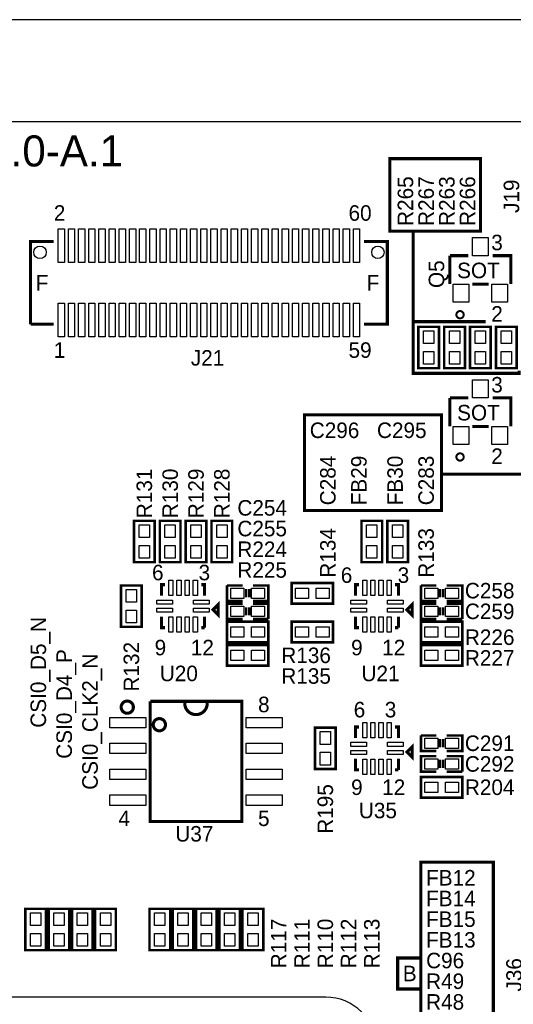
# Model space of a CAD drawing. Extents: x 0 to 83, y 0 to 145.
# Tile 11 of 12: x 31 to 55, y 97 to 145. Entities that reach past the tile are written whole.
import ezdxf

# ---------------------------------------------------------------- set-up
doc = ezdxf.new("R2010")
doc.units = 0
for name, color, linetype in [('BG_OUTLINE', 7, 'CONTINUOUS'), ('BG_SILKSCREEN_TOP', 7, 'CONTINUOUS'), ('PG_SILKSCREEN_TOP', 7, 'CONTINUOUS'), ('PIN_TOP', 12, 'CONTINUOUS'), ('RD_SILKSCREEN_TOP', 7, 'CONTINUOUS')]:
    doc.layers.add(name, color=color, linetype=linetype)

msp = doc.modelspace()

# ---------------------------------------------------------------- linework, layer by layer
at = {"layer": 'BG_OUTLINE'}
for points in [[(78.068424, 144.999964), (1.999996, 144.999964, 0.414214), (0, 142.999968), (0, 141.99997, 0.414214), (1.999996, 139.999974), (78.068424, 139.999974, 0.414214), (80.06842, 141.99997), (80.06842, 142.999968, 0.414214), (78.068424, 144.999964)], [(1.999996, 139.999974), (78.068424, 139.999974, -0.414214), (80.06842, 137.999978), (80.06842, 1.999996, -0.414214), (78.068424, 0), (1.999996, 0, -0.414214), (0, 1.999996), (0, 56.291734)]]:
    msp.add_lwpolyline(points, format="xyb", dxfattribs=at)
at = {"layer": 'BG_SILKSCREEN_TOP', "const_width": 0.1524}
for points in [[(50.038, 130.175), (50.038, 134.62), (48.895, 134.62), (48.895, 138.176), (53.34, 138.176), (53.34, 134.62), (50.038, 134.62)], [(55.245, 127.762), (55.245, 127.635), (50.038, 127.635), (50.038, 130.175), (53.594, 130.175)], [(57.277, 129.921), (56.515, 129.921), (56.515, 122.682), (51.435, 122.682), (51.435, 125.603), (44.704, 125.603), (44.704, 120.904), (51.435, 120.904), (51.435, 122.809)], [(50.8, 93.091), (53.975, 93.091), (53.975, 103.632), (50.419, 103.632), (50.419, 93.091), (50.8, 93.091)], [(50.419, 98.933), (49.276, 98.933), (49.276, 97.409), (50.419, 97.409)]]:
    msp.add_lwpolyline(points, dxfattribs=at)
at = {"layer": 'PG_SILKSCREEN_TOP'}
for points, const_width in [([(32.385, 134.112), (31.242, 134.112), (31.242, 130.048)], 0.1524), ([(47.625, 130.048), (48.768, 130.048), (48.768, 134.112), (47.625, 134.112)], 0.1524), ([(51.839876, 132.014976), (51.839876, 133.415024)], 0.1524), ([(51.839876, 133.415024), (52.740052, 133.415024)], 0.1524), ([(53.939948, 133.415024), (54.840124, 133.415024), (54.840124, 132.014976)], 0.1524), ([(53.74005, 132.014976), (52.93995, 132.014976)], 0.1524), ([(31.242, 130.048), (32.385, 130.048)], 0.1524), ([(51.308, 129.921), (51.308, 127.889), (50.292, 127.889), (50.292, 129.921), (51.308, 129.921)], 0.127), ([(51.562, 127.889), (51.562, 129.921), (52.578, 129.921), (52.578, 127.889), (51.562, 127.889)], 0.127), ([(52.832, 127.889), (52.832, 129.921), (53.848, 129.921), (53.848, 127.889), (52.832, 127.889)], 0.127), ([(54.102, 127.889), (54.102, 129.921), (55.118, 129.921), (55.118, 127.889), (54.102, 127.889)], 0.127), ([(51.839876, 125.029976), (51.839876, 126.430024)], 0.1524), ([(51.839876, 126.430024), (52.740052, 126.430024)], 0.1524), ([(53.939948, 126.430024), (54.840124, 126.430024), (54.840124, 125.029976)], 0.1524), ([(53.74005, 125.029976), (52.93995, 125.029976)], 0.1524), ([(37.338, 120.396), (37.338, 118.364), (36.322, 118.364), (36.322, 120.396), (37.338, 120.396)], 0.127), ([(38.608, 120.396), (38.608, 118.364), (37.592, 118.364), (37.592, 120.396), (38.608, 120.396)], 0.127), ([(39.878, 120.396), (39.878, 118.364), (38.862, 118.364), (38.862, 120.396), (39.878, 120.396)], 0.127), ([(41.148, 120.396), (41.148, 118.364), (40.132, 118.364), (40.132, 120.396), (41.148, 120.396)], 0.127), ([(48.514, 120.396), (48.514, 118.364), (47.498, 118.364), (47.498, 120.396), (48.514, 120.396)], 0.127), ([(49.784, 120.396), (49.784, 118.364), (48.768, 118.364), (48.768, 120.396), (49.784, 120.396)], 0.127), ([(36.703, 117.221), (36.703, 115.189), (35.687, 115.189), (35.687, 117.221), (36.703, 117.221)], 0.127), ([(37.6809, 116.713), (37.6809, 117.2591), (37.846, 117.2591)], 0.1524), ([(39.624, 117.2591), (39.7891, 117.2591), (39.7891, 116.713)], 0.1524), ([(40.894, 117.221), (41.656, 117.221)], 0.127), ([(41.656, 116.459), (40.894, 116.459), (40.894, 117.221)], 0.127), ([(41.8338, 117.0432), (41.8338, 116.6368)], 0.127), ([(41.9862, 117.0432), (41.9862, 116.6368)], 0.127), ([(42.164, 117.221), (42.926, 117.221), (42.926, 116.459), (42.164, 116.459)], 0.127), ([(44.069, 117.348), (46.101, 117.348), (46.101, 116.332), (44.069, 116.332), (44.069, 117.348)], 0.127), ([(47.2059, 116.713), (47.2059, 117.2591), (47.371, 117.2591)], 0.1524), ([(49.149, 117.2591), (49.3141, 117.2591), (49.3141, 116.713)], 0.1524), ([(50.419, 117.221), (51.181, 117.221)], 0.127), ([(51.181, 116.459), (50.419, 116.459), (50.419, 117.221)], 0.127), ([(51.3588, 117.0432), (51.3588, 116.6368)], 0.127), ([(51.5112, 117.0432), (51.5112, 116.6368)], 0.127), ([(51.689, 117.221), (52.451, 117.221), (52.451, 116.459), (51.689, 116.459)], 0.127), ([(40.4622, 115.7732), (40.4622, 116.2812), (40.2082, 116.0272), (40.4622, 115.7732)], 0.1524), ([(41.656, 115.57), (40.894, 115.57), (40.894, 116.332), (41.656, 116.332)], 0.127), ([(41.8338, 115.7478), (41.8338, 116.1542)], 0.127), ([(41.9862, 115.7478), (41.9862, 116.1542)], 0.127), ([(42.164, 116.332), (42.926, 116.332), (42.926, 115.57)], 0.127), ([(49.9872, 115.7732), (49.9872, 116.2812), (49.7332, 116.0272), (49.9872, 115.7732)], 0.1524), ([(51.181, 115.57), (50.419, 115.57), (50.419, 116.332), (51.181, 116.332)], 0.127), ([(51.3588, 115.7478), (51.3588, 116.1542)], 0.127), ([(51.5112, 115.7478), (51.5112, 116.1542)], 0.127), ([(51.689, 116.332), (52.451, 116.332), (52.451, 115.57)], 0.127), ([(37.846, 115.1509), (37.6809, 115.1509), (37.6809, 115.697)], 0.1524), ([(39.7891, 115.697), (39.7891, 115.1509)], 0.1524), ([(42.926, 115.57), (42.164, 115.57)], 0.127), ([(47.371, 115.1509), (47.2059, 115.1509), (47.2059, 115.697)], 0.1524), ([(49.3141, 115.697), (49.3141, 115.1509)], 0.1524), ([(52.451, 115.57), (51.689, 115.57)], 0.127), ([(39.7891, 115.1509), (39.624, 115.1509)], 0.1524), ([(40.894, 115.443), (42.926, 115.443), (42.926, 114.427), (40.894, 114.427), (40.894, 115.443)], 0.127), ([(46.101, 114.427), (44.069, 114.427), (44.069, 115.443), (46.101, 115.443), (46.101, 114.427)], 0.127), ([(49.3141, 115.1509), (49.149, 115.1509)], 0.1524), ([(50.419, 115.443), (52.451, 115.443), (52.451, 114.427), (50.419, 114.427), (50.419, 115.443)], 0.127), ([(40.894, 114.3), (42.926, 114.3), (42.926, 113.284), (40.894, 113.284), (40.894, 114.3)], 0.127), ([(50.419, 114.3), (52.451, 114.3), (52.451, 113.284), (50.419, 113.284), (50.419, 114.3)], 0.127), ([(37.120068, 111.534956), (37.120068, 108.385102)], 0.1524), ([(46.228, 110.236), (46.228, 108.204), (45.212, 108.204), (45.212, 110.236), (46.228, 110.236)], 0.127), ([(47.2059, 109.728), (47.2059, 110.2741), (47.371, 110.2741)], 0.1524), ([(49.149, 110.2741), (49.3141, 110.2741), (49.3141, 109.728)], 0.1524), ([(50.419, 109.855), (51.181, 109.855)], 0.127), ([(51.181, 109.093), (50.419, 109.093), (50.419, 109.855)], 0.127), ([(51.3588, 109.6772), (51.3588, 109.2708)], 0.127), ([(51.5112, 109.6772), (51.5112, 109.2708)], 0.127), ([(51.689, 109.855), (52.451, 109.855), (52.451, 109.093), (51.689, 109.093)], 0.127), ([(49.9872, 108.7882), (49.9872, 109.2962), (49.7332, 109.0422), (49.9872, 108.7882)], 0.1524), ([(47.371, 108.1659), (47.2059, 108.1659), (47.2059, 108.712)], 0.1524), ([(49.3141, 108.712), (49.3141, 108.1659)], 0.1524), ([(51.181, 108.077), (50.419, 108.077), (50.419, 108.839), (51.181, 108.839)], 0.127), ([(51.689, 108.839), (52.451, 108.839), (52.451, 108.077)], 0.127), ([(51.3588, 108.2548), (51.3588, 108.6612)], 0.127), ([(51.5112, 108.2548), (51.5112, 108.6612)], 0.127), ([(49.3141, 108.1659), (49.149, 108.1659)], 0.1524), ([(50.419, 107.823), (52.451, 107.823), (52.451, 106.807), (50.419, 106.807), (50.419, 107.823)], 0.127), ([(52.451, 108.077), (51.689, 108.077)], 0.127), ([(30.988, 99.314), (30.988, 101.346), (32.004, 101.346), (32.004, 99.314), (30.988, 99.314)], 0.127), ([(32.131, 99.314), (32.131, 101.346), (33.147, 101.346), (33.147, 99.314), (32.131, 99.314)], 0.127), ([(33.274, 99.314), (33.274, 101.346), (34.29, 101.346), (34.29, 99.314), (33.274, 99.314)], 0.127), ([(34.417, 99.314), (34.417, 101.346), (35.433, 101.346), (35.433, 99.314), (34.417, 99.314)], 0.127), ([(37.084, 99.314), (37.084, 101.346), (38.1, 101.346), (38.1, 99.314), (37.084, 99.314)], 0.127), ([(38.227, 99.314), (38.227, 101.346), (39.243, 101.346), (39.243, 99.314), (38.227, 99.314)], 0.127), ([(39.37, 99.314), (39.37, 101.346), (40.386, 101.346), (40.386, 99.314), (39.37, 99.314)], 0.127), ([(40.513, 99.314), (40.513, 101.346), (41.529, 101.346), (41.529, 99.314), (40.513, 99.314)], 0.127), ([(41.656, 99.314), (41.656, 101.346), (42.672, 101.346), (42.672, 99.314), (41.656, 99.314)], 0.127)]:
    msp.add_lwpolyline(points, dxfattribs=dict(at, const_width=const_width))
for points, const_width in [([(52.51958, 130.515106, 1), (52.160424, 130.515106, 1), (52.51958, 130.515106)], 0.1016), ([(52.51958, 123.530106, 1), (52.160424, 123.530106, 1), (52.51958, 123.530106)], 0.1016), ([(36.29406, 111.24692, 1), (35.694112, 111.24692, 1), (36.29406, 111.24692)], 0.1524), ([(39.91991, 111.484918, -1.095628), (38.82009, 111.484918)], 0.1524), ([(37.869876, 110.385098, 1), (37.269928, 110.385098, 1), (37.869876, 110.385098)], 0.1524)]:
    msp.add_lwpolyline(points, format="xyb", dxfattribs=dict(at, const_width=const_width))
for points, format in [([(37.120068, 111.534956, 0.1524, 0.1524, 0), (41.619932, 111.534956, 0.1524, 0.1524, 0), (41.619932, 108.484924, 0.150114, 0.150114, 0), (41.619932, 106.534966, 0.150114, 0.150114, 0)], "xyseb"), ([(41.619932, 106.985054, 0.1524, 0.1524, 0), (41.619932, 105.635044, 0.1524, 0.1524, 0), (37.120068, 105.635044, 0.1524, 0.1524, 0), (37.120068, 106.985054, 0.150114, 0.150114, 0), (37.120068, 108.834936, 0.150114, 0.150114, 0)], "xyseb"), ([(48.241966, 94.509844, 0.414219), (45.742098, 97.009966)], "xyb")]:
    msp.add_lwpolyline(points, format=format, dxfattribs=at)
msp.add_lwpolyline([(45.742098, 97.009966), (16.742156, 97.009966)], dxfattribs=at)
at = {"layer": 'PIN_TOP'}
for points in [[(32.600646, 133.079998), (32.600646, 134.730998), (32.905446, 134.730998), (32.905446, 133.079998)], [(33.100772, 133.079998), (33.100772, 134.730998), (33.405572, 134.730998), (33.405572, 133.079998)], [(33.600898, 133.079998), (33.600898, 134.730998), (33.905698, 134.730998), (33.905698, 133.079998)], [(34.101024, 133.079998), (34.101024, 134.730998), (34.405824, 134.730998), (34.405824, 133.079998)], [(34.60115, 133.079998), (34.60115, 134.730998), (34.90595, 134.730998), (34.90595, 133.079998)], [(35.101276, 133.079998), (35.101276, 134.730998), (35.406076, 134.730998), (35.406076, 133.079998)], [(35.601402, 133.079998), (35.601402, 134.730998), (35.906202, 134.730998), (35.906202, 133.079998)], [(36.101528, 133.079998), (36.101528, 134.730998), (36.406328, 134.730998), (36.406328, 133.079998)], [(36.601654, 133.079998), (36.601654, 134.730998), (36.906454, 134.730998), (36.906454, 133.079998)], [(37.10178, 133.079998), (37.10178, 134.730998), (37.40658, 134.730998), (37.40658, 133.079998)], [(37.601906, 133.079998), (37.601906, 134.730998), (37.906706, 134.730998), (37.906706, 133.079998)], [(38.102032, 133.079998), (38.102032, 134.730998), (38.406832, 134.730998), (38.406832, 133.079998)], [(38.602158, 133.079998), (38.602158, 134.730998), (38.906958, 134.730998), (38.906958, 133.079998)], [(39.102284, 133.079998), (39.102284, 134.730998), (39.407084, 134.730998), (39.407084, 133.079998)], [(39.60241, 133.079998), (39.60241, 134.730998), (39.90721, 134.730998), (39.90721, 133.079998)], [(40.102536, 133.079998), (40.102536, 134.730998), (40.407336, 134.730998), (40.407336, 133.079998)], [(40.602662, 133.079998), (40.602662, 134.730998), (40.907462, 134.730998), (40.907462, 133.079998)], [(41.102788, 133.079998), (41.102788, 134.730998), (41.407588, 134.730998), (41.407588, 133.079998)], [(41.602914, 133.079998), (41.602914, 134.730998), (41.907714, 134.730998), (41.907714, 133.079998)], [(42.10304, 133.079998), (42.10304, 134.730998), (42.40784, 134.730998), (42.40784, 133.079998)], [(42.603166, 133.079998), (42.603166, 134.730998), (42.907966, 134.730998), (42.907966, 133.079998)], [(43.103292, 133.079998), (43.103292, 134.730998), (43.408092, 134.730998), (43.408092, 133.079998)], [(43.603418, 133.079998), (43.603418, 134.730998), (43.908218, 134.730998), (43.908218, 133.079998)], [(44.103544, 133.079998), (44.103544, 134.730998), (44.408344, 134.730998), (44.408344, 133.079998)], [(44.60367, 133.079998), (44.60367, 134.730998), (44.90847, 134.730998), (44.90847, 133.079998)], [(45.103796, 133.079998), (45.103796, 134.730998), (45.408596, 134.730998), (45.408596, 133.079998)], [(45.603922, 133.079998), (45.603922, 134.730998), (45.908722, 134.730998), (45.908722, 133.079998)], [(46.104048, 133.079998), (46.104048, 134.730998), (46.408848, 134.730998), (46.408848, 133.079998)], [(46.604174, 133.079998), (46.604174, 134.730998), (46.908974, 134.730998), (46.908974, 133.079998)], [(47.1043, 133.079998), (47.1043, 134.730998), (47.4091, 134.730998), (47.4091, 133.079998)], [(52.959, 133.4135), (52.959, 134.3025), (53.721, 134.3025), (53.721, 133.4135)], [(52.00904, 131.1275), (52.00904, 132.0165), (52.77104, 132.0165), (52.77104, 131.1275)], [(53.90896, 131.1275), (53.90896, 132.0165), (54.67096, 132.0165), (54.67096, 131.1275)], [(32.600646, 129.429002), (32.600646, 131.080002), (32.905446, 131.080002), (32.905446, 129.429002)], [(33.100772, 129.429002), (33.100772, 131.080002), (33.405572, 131.080002), (33.405572, 129.429002)], [(33.600898, 129.429002), (33.600898, 131.080002), (33.905698, 131.080002), (33.905698, 129.429002)], [(34.101024, 129.429002), (34.101024, 131.080002), (34.405824, 131.080002), (34.405824, 129.429002)], [(34.60115, 129.429002), (34.60115, 131.080002), (34.90595, 131.080002), (34.90595, 129.429002)], [(35.101276, 129.429002), (35.101276, 131.080002), (35.406076, 131.080002), (35.406076, 129.429002)], [(35.601402, 129.429002), (35.601402, 131.080002), (35.906202, 131.080002), (35.906202, 129.429002)], [(36.101528, 129.429002), (36.101528, 131.080002), (36.406328, 131.080002), (36.406328, 129.429002)], [(36.601654, 129.429002), (36.601654, 131.080002), (36.906454, 131.080002), (36.906454, 129.429002)], [(37.10178, 129.429002), (37.10178, 131.080002), (37.40658, 131.080002), (37.40658, 129.429002)], [(37.601906, 129.429002), (37.601906, 131.080002), (37.906706, 131.080002), (37.906706, 129.429002)], [(38.102032, 129.429002), (38.102032, 131.080002), (38.406832, 131.080002), (38.406832, 129.429002)], [(38.602158, 129.429002), (38.602158, 131.080002), (38.906958, 131.080002), (38.906958, 129.429002)], [(39.102284, 129.429002), (39.102284, 131.080002), (39.407084, 131.080002), (39.407084, 129.429002)], [(39.60241, 129.429002), (39.60241, 131.080002), (39.90721, 131.080002), (39.90721, 129.429002)], [(40.102536, 129.429002), (40.102536, 131.080002), (40.407336, 131.080002), (40.407336, 129.429002)], [(40.602662, 129.429002), (40.602662, 131.080002), (40.907462, 131.080002), (40.907462, 129.429002)], [(41.102788, 129.429002), (41.102788, 131.080002), (41.407588, 131.080002), (41.407588, 129.429002)], [(41.602914, 129.429002), (41.602914, 131.080002), (41.907714, 131.080002), (41.907714, 129.429002)], [(42.10304, 129.429002), (42.10304, 131.080002), (42.40784, 131.080002), (42.40784, 129.429002)], [(42.603166, 129.429002), (42.603166, 131.080002), (42.907966, 131.080002), (42.907966, 129.429002)], [(43.103292, 129.429002), (43.103292, 131.080002), (43.408092, 131.080002), (43.408092, 129.429002)], [(43.603418, 129.429002), (43.603418, 131.080002), (43.908218, 131.080002), (43.908218, 129.429002)], [(44.103544, 129.429002), (44.103544, 131.080002), (44.408344, 131.080002), (44.408344, 129.429002)], [(44.60367, 129.429002), (44.60367, 131.080002), (44.90847, 131.080002), (44.90847, 129.429002)], [(45.103796, 129.429002), (45.103796, 131.080002), (45.408596, 131.080002), (45.408596, 129.429002)], [(45.603922, 129.429002), (45.603922, 131.080002), (45.908722, 131.080002), (45.908722, 129.429002)], [(46.104048, 129.429002), (46.104048, 131.080002), (46.408848, 131.080002), (46.408848, 129.429002)], [(46.604174, 129.429002), (46.604174, 131.080002), (46.908974, 131.080002), (46.908974, 129.429002)], [(47.1043, 129.429002), (47.1043, 131.080002), (47.4091, 131.080002), (47.4091, 129.429002)], [(50.546, 129.7305), (51.054, 129.7305), (51.054, 129.0955), (50.546, 129.0955)], [(52.324, 129.0955), (51.816, 129.0955), (51.816, 129.7305), (52.324, 129.7305)], [(53.594, 129.0955), (53.086, 129.0955), (53.086, 129.7305), (53.594, 129.7305)], [(54.864, 129.0955), (54.356, 129.0955), (54.356, 129.7305), (54.864, 129.7305)], [(50.546, 128.7145), (51.054, 128.7145), (51.054, 128.0795), (50.546, 128.0795)], [(52.324, 128.0795), (51.816, 128.0795), (51.816, 128.7145), (52.324, 128.7145)], [(53.594, 128.0795), (53.086, 128.0795), (53.086, 128.7145), (53.594, 128.7145)], [(54.864, 128.0795), (54.356, 128.0795), (54.356, 128.7145), (54.864, 128.7145)], [(52.959, 126.4285), (52.959, 127.3175), (53.721, 127.3175), (53.721, 126.4285)], [(52.00904, 124.1425), (52.00904, 125.0315), (52.77104, 125.0315), (52.77104, 124.1425)], [(53.90896, 124.1425), (53.90896, 125.0315), (54.67096, 125.0315), (54.67096, 124.1425)], [(36.576, 120.2055), (37.084, 120.2055), (37.084, 119.5705), (36.576, 119.5705)], [(37.846, 120.2055), (38.354, 120.2055), (38.354, 119.5705), (37.846, 119.5705)], [(39.116, 120.2055), (39.624, 120.2055), (39.624, 119.5705), (39.116, 119.5705)], [(40.386, 120.2055), (40.894, 120.2055), (40.894, 119.5705), (40.386, 119.5705)], [(47.752, 120.2055), (48.26, 120.2055), (48.26, 119.5705), (47.752, 119.5705)], [(49.022, 120.2055), (49.53, 120.2055), (49.53, 119.5705), (49.022, 119.5705)], [(36.576, 119.1895), (37.084, 119.1895), (37.084, 118.5545), (36.576, 118.5545)], [(37.846, 119.1895), (38.354, 119.1895), (38.354, 118.5545), (37.846, 118.5545)], [(39.116, 119.1895), (39.624, 119.1895), (39.624, 118.5545), (39.116, 118.5545)], [(40.386, 119.1895), (40.894, 119.1895), (40.894, 118.5545), (40.386, 118.5545)], [(47.752, 119.1895), (48.26, 119.1895), (48.26, 118.5545), (47.752, 118.5545)], [(49.022, 119.1895), (49.53, 119.1895), (49.53, 118.5545), (49.022, 118.5545)], [(38.236652, 117.486176), (38.236652, 116.724176), (38.033452, 116.724176), (38.033452, 117.486176)], [(38.636702, 117.486176), (38.636702, 116.724176), (38.433502, 116.724176), (38.433502, 117.486176)], [(39.036752, 117.486176), (39.036752, 116.724176), (38.833552, 116.724176), (38.833552, 117.486176)], [(39.436802, 117.486176), (39.436802, 116.724176), (39.233602, 116.724176), (39.233602, 117.486176)], [(47.761652, 117.486176), (47.761652, 116.724176), (47.558452, 116.724176), (47.558452, 117.486176)], [(48.161702, 117.486176), (48.161702, 116.724176), (47.958502, 116.724176), (47.958502, 117.486176)], [(48.561752, 117.486176), (48.561752, 116.724176), (48.358552, 116.724176), (48.358552, 117.486176)], [(48.961802, 117.486176), (48.961802, 116.724176), (48.758602, 116.724176), (48.758602, 117.486176)], [(35.941, 117.0305), (36.449, 117.0305), (36.449, 116.3955), (35.941, 116.3955)], [(41.0845, 116.586), (41.0845, 117.094), (41.7195, 117.094), (41.7195, 116.586)], [(42.1005, 116.586), (42.1005, 117.094), (42.7355, 117.094), (42.7355, 116.586)], [(44.2595, 116.586), (44.2595, 117.094), (44.8945, 117.094), (44.8945, 116.586)], [(45.2755, 116.586), (45.2755, 117.094), (45.9105, 117.094), (45.9105, 116.586)], [(50.6095, 116.586), (50.6095, 117.094), (51.2445, 117.094), (51.2445, 116.586)], [(51.6255, 116.586), (51.6255, 117.094), (52.2605, 117.094), (52.2605, 116.586)], [(37.453824, 116.506752), (38.215824, 116.506752), (38.215824, 116.303552), (37.453824, 116.303552)], [(37.453824, 116.106702), (38.215824, 116.106702), (38.215824, 115.903502), (37.453824, 115.903502)], [(39.254176, 116.506752), (40.016176, 116.506752), (40.016176, 116.303552), (39.254176, 116.303552)], [(39.254176, 116.106702), (40.016176, 116.106702), (40.016176, 115.903502), (39.254176, 115.903502)], [(41.7195, 116.205), (41.7195, 115.697), (41.0845, 115.697), (41.0845, 116.205)], [(42.7355, 116.205), (42.7355, 115.697), (42.1005, 115.697), (42.1005, 116.205)], [(46.978824, 116.506752), (47.740824, 116.506752), (47.740824, 116.303552), (46.978824, 116.303552)], [(46.978824, 116.106702), (47.740824, 116.106702), (47.740824, 115.903502), (46.978824, 115.903502)], [(48.779176, 116.506752), (49.541176, 116.506752), (49.541176, 116.303552), (48.779176, 116.303552)], [(48.779176, 116.106702), (49.541176, 116.106702), (49.541176, 115.903502), (48.779176, 115.903502)], [(51.2445, 116.205), (51.2445, 115.697), (50.6095, 115.697), (50.6095, 116.205)], [(52.2605, 116.205), (52.2605, 115.697), (51.6255, 115.697), (51.6255, 116.205)], [(35.941, 116.0145), (36.449, 116.0145), (36.449, 115.3795), (35.941, 115.3795)], [(38.236652, 115.685824), (38.236652, 114.923824), (38.033452, 114.923824), (38.033452, 115.685824)], [(38.636702, 115.685824), (38.636702, 114.923824), (38.433502, 114.923824), (38.433502, 115.685824)], [(39.036752, 115.685824), (39.036752, 114.923824), (38.833552, 114.923824), (38.833552, 115.685824)], [(39.436802, 115.685824), (39.436802, 114.923824), (39.233602, 114.923824), (39.233602, 115.685824)], [(47.761652, 115.685824), (47.761652, 114.923824), (47.558452, 114.923824), (47.558452, 115.685824)], [(48.161702, 115.685824), (48.161702, 114.923824), (47.958502, 114.923824), (47.958502, 115.685824)], [(48.561752, 115.685824), (48.561752, 114.923824), (48.358552, 114.923824), (48.358552, 115.685824)], [(48.961802, 115.685824), (48.961802, 114.923824), (48.758602, 114.923824), (48.758602, 115.685824)], [(41.0845, 114.681), (41.0845, 115.189), (41.7195, 115.189), (41.7195, 114.681)], [(42.1005, 114.681), (42.1005, 115.189), (42.7355, 115.189), (42.7355, 114.681)], [(44.8945, 115.189), (44.8945, 114.681), (44.2595, 114.681), (44.2595, 115.189)], [(45.9105, 115.189), (45.9105, 114.681), (45.2755, 114.681), (45.2755, 115.189)], [(50.6095, 114.681), (50.6095, 115.189), (51.2445, 115.189), (51.2445, 114.681)], [(51.6255, 114.681), (51.6255, 115.189), (52.2605, 115.189), (52.2605, 114.681)], [(41.0845, 113.538), (41.0845, 114.046), (41.7195, 114.046), (41.7195, 113.538)], [(42.1005, 113.538), (42.1005, 114.046), (42.7355, 114.046), (42.7355, 113.538)], [(50.6095, 113.538), (50.6095, 114.046), (51.2445, 114.046), (51.2445, 113.538)], [(51.6255, 113.538), (51.6255, 114.046), (52.2605, 114.046), (52.2605, 113.538)], [(35.130994, 110.744), (36.908994, 110.744), (36.908994, 110.236), (35.130994, 110.236)], [(41.831006, 110.744), (43.609006, 110.744), (43.609006, 110.236), (41.831006, 110.236)], [(47.761652, 110.501176), (47.761652, 109.739176), (47.558452, 109.739176), (47.558452, 110.501176)], [(48.161702, 110.501176), (48.161702, 109.739176), (47.958502, 109.739176), (47.958502, 110.501176)], [(48.561752, 110.501176), (48.561752, 109.739176), (48.358552, 109.739176), (48.358552, 110.501176)], [(48.961802, 110.501176), (48.961802, 109.739176), (48.758602, 109.739176), (48.758602, 110.501176)], [(45.466, 110.0455), (45.974, 110.0455), (45.974, 109.4105), (45.466, 109.4105)], [(35.130994, 109.474), (36.908994, 109.474), (36.908994, 108.966), (35.130994, 108.966)], [(41.831006, 109.474), (43.609006, 109.474), (43.609006, 108.966), (41.831006, 108.966)], [(46.978824, 109.521752), (47.740824, 109.521752), (47.740824, 109.318552), (46.978824, 109.318552)], [(48.779176, 109.521752), (49.541176, 109.521752), (49.541176, 109.318552), (48.779176, 109.318552)], [(50.6095, 109.22), (50.6095, 109.728), (51.2445, 109.728), (51.2445, 109.22)], [(51.6255, 109.22), (51.6255, 109.728), (52.2605, 109.728), (52.2605, 109.22)], [(45.466, 109.0295), (45.974, 109.0295), (45.974, 108.3945), (45.466, 108.3945)], [(46.978824, 109.121702), (47.740824, 109.121702), (47.740824, 108.918502), (46.978824, 108.918502)], [(48.779176, 109.121702), (49.541176, 109.121702), (49.541176, 108.918502), (48.779176, 108.918502)], [(47.761652, 108.700824), (47.761652, 107.938824), (47.558452, 107.938824), (47.558452, 108.700824)], [(48.161702, 108.700824), (48.161702, 107.938824), (47.958502, 107.938824), (47.958502, 108.700824)], [(48.561752, 108.700824), (48.561752, 107.938824), (48.358552, 107.938824), (48.358552, 108.700824)], [(48.961802, 108.700824), (48.961802, 107.938824), (48.758602, 107.938824), (48.758602, 108.700824)], [(51.2445, 108.712), (51.2445, 108.204), (50.6095, 108.204), (50.6095, 108.712)], [(52.2605, 108.712), (52.2605, 108.204), (51.6255, 108.204), (51.6255, 108.712)], [(35.130994, 108.204), (36.908994, 108.204), (36.908994, 107.696), (35.130994, 107.696)], [(41.831006, 108.204), (43.609006, 108.204), (43.609006, 107.696), (41.831006, 107.696)], [(50.6095, 107.061), (50.6095, 107.569), (51.2445, 107.569), (51.2445, 107.061)], [(51.6255, 107.061), (51.6255, 107.569), (52.2605, 107.569), (52.2605, 107.061)], [(35.130994, 106.934), (36.908994, 106.934), (36.908994, 106.426), (35.130994, 106.426)], [(41.831006, 106.934), (43.609006, 106.934), (43.609006, 106.426), (41.831006, 106.426)], [(31.75, 100.5205), (31.242, 100.5205), (31.242, 101.1555), (31.75, 101.1555)], [(32.893, 100.5205), (32.385, 100.5205), (32.385, 101.1555), (32.893, 101.1555)], [(34.036, 100.5205), (33.528, 100.5205), (33.528, 101.1555), (34.036, 101.1555)], [(35.179, 100.5205), (34.671, 100.5205), (34.671, 101.1555), (35.179, 101.1555)], [(37.846, 100.5205), (37.338, 100.5205), (37.338, 101.1555), (37.846, 101.1555)], [(38.989, 100.5205), (38.481, 100.5205), (38.481, 101.1555), (38.989, 101.1555)], [(40.132, 100.5205), (39.624, 100.5205), (39.624, 101.1555), (40.132, 101.1555)], [(41.275, 100.5205), (40.767, 100.5205), (40.767, 101.1555), (41.275, 101.1555)], [(42.418, 100.5205), (41.91, 100.5205), (41.91, 101.1555), (42.418, 101.1555)], [(31.75, 99.5045), (31.242, 99.5045), (31.242, 100.1395), (31.75, 100.1395)], [(32.893, 99.5045), (32.385, 99.5045), (32.385, 100.1395), (32.893, 100.1395)], [(34.036, 99.5045), (33.528, 99.5045), (33.528, 100.1395), (34.036, 100.1395)], [(35.179, 99.5045), (34.671, 99.5045), (34.671, 100.1395), (35.179, 100.1395)], [(37.846, 99.5045), (37.338, 99.5045), (37.338, 100.1395), (37.846, 100.1395)], [(38.989, 99.5045), (38.481, 99.5045), (38.481, 100.1395), (38.989, 100.1395)], [(40.132, 99.5045), (39.624, 99.5045), (39.624, 100.1395), (40.132, 100.1395)], [(41.275, 99.5045), (40.767, 99.5045), (40.767, 100.1395), (41.275, 100.1395)], [(42.418, 99.5045), (41.91, 99.5045), (41.91, 100.1395), (42.418, 100.1395)]]:
    msp.add_lwpolyline(points, close=True, dxfattribs=at)
for centre in [(31.705042, 133.57987), (48.304704, 133.57987)]:
    msp.add_circle(centre, 0.3048, dxfattribs=at)

# ---------------------------------------------------------------- texts
at = {"layer": 'BG_SILKSCREEN_TOP', "width": 1.016667}
msp.add_text('K230-SIP-EVB-V1.0-A.1', height=1.524, dxfattribs=at).set_placement((13.335, 137.795))
at = {"layer": 'BG_SILKSCREEN_TOP'}
for s, p in [('CSI0_D5_N', (32.004, 110.236)), ('CSI0_D4_P', (33.274, 108.712)), ('CSI0_CLK2_N', (34.544, 107.188))]:
    msp.add_text(s, height=0.762, rotation=90, dxfattribs=at).set_placement(p)
msp.add_text('B', height=0.762, dxfattribs=at).set_placement((49.53, 97.79))
at = {"layer": 'PG_SILKSCREEN_TOP'}
for s, p in [('2', (32.385, 135.128)), ('60', (46.863, 135.128)), ('3', (53.8734, 133.6802)), ('SOT', (52.197, 132.3086)), ('F', (31.496, 131.699)), ('F', (47.752, 131.699)), ('2', (53.8734, 130.175)), ('1', (32.385, 128.397)), ('59', (46.863, 128.397)), ('3', (53.8734, 126.6952)), ('SOT', (52.197, 125.3236)), ('2', (53.8734, 123.19)), ('6', (37.211, 117.475)), ('3', (39.497, 117.475)), ('6', (46.482, 117.348)), ('3', (49.276, 117.348)), ('9', (37.338, 113.792)), ('12', (39.116, 113.792)), ('9', (46.99, 113.792)), ('12', (48.514, 113.792)), ('8', (42.418, 110.998)), ('6', (47.117, 110.744)), ('3', (48.641, 110.744)), ('9', (46.99, 106.934)), ('12', (48.514, 106.934)), ('4', (35.56, 105.41)), ('5', (42.418, 105.41))]:
    msp.add_text(s, height=0.762, dxfattribs=at).set_placement(p)
at = {"layer": 'RD_SILKSCREEN_TOP'}
for s, p in [('R265', (50.038, 134.874)), ('R267', (51.054, 134.874)), ('R263', (52.07, 134.874)), ('R266', (53.086, 134.874)), ('J19', (55.245, 135.509)), ('Q5', (51.562, 131.826)), ('C284', (46.228, 121.158)), ('FB29', (47.752, 121.158)), ('FB30', (49.53, 121.158)), ('C283', (51.054, 121.158)), ('R131', (37.211, 120.523)), ('R130', (38.481, 120.523)), ('R129', (39.751, 120.523)), ('R128', (41.021, 120.523)), ('R134', (46.228, 117.602)), ('R133', (51.054, 117.602)), ('R132', (36.576, 112.014)), ('R195', (46.101, 105.029)), ('R117', (43.815, 98.425)), ('R111', (44.958, 98.425)), ('R110', (46.101, 98.425)), ('R112', (47.244, 98.425)), ('R113', (48.387, 98.425)), ('J36', (55.372, 97.282))]:
    msp.add_text(s, height=0.762, rotation=90, dxfattribs=at).set_placement(p)
for s, p in [('J21', (39.116, 128.016)), ('C296', (44.958, 124.46)), ('C295', (48.26, 124.46)), ('C254', (41.402, 120.65)), ('C255', (41.402, 119.634)), ('R224', (41.402, 118.618)), ('R225', (41.402, 117.602)), ('C258', (52.578, 116.586)), ('C259', (52.578, 115.57)), ('R226', (52.578, 114.3)), ('R136', (43.561, 113.411)), ('R227', (52.578, 113.284)), ('U20', (37.592, 112.522)), ('R135', (43.561, 112.395)), ('U21', (47.498, 112.522)), ('C291', (52.578, 109.093)), ('C292', (52.578, 108.077)), ('R204', (52.578, 106.934)), ('U35', (47.371, 105.791)), ('U37', (38.354, 104.648)), ('FB12', (50.673, 102.489)), ('FB14', (50.673, 101.473)), ('FB15', (50.673, 100.457)), ('FB13', (50.673, 99.441)), ('C96', (50.673, 98.425)), ('R49', (50.673, 97.409)), ('R48', (50.673, 96.393))]:
    msp.add_text(s, height=0.762, dxfattribs=at).set_placement(p)

doc.saveas('drawing.dxf')
